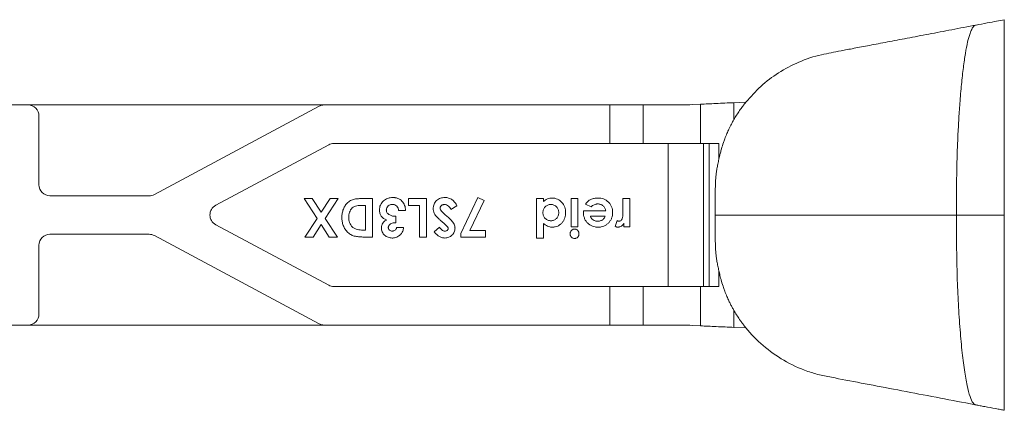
# Model space of a CAD drawing. Header units: millimetres. Extents: x -15493 to -14191, y 12134 to 12673.
# Tile 6 of 9: x -15242 to -15063, y 12573 to 12644. Entities that reach past the tile are written whole.
import ezdxf

# ---------------------------------------------------------------- set-up
doc = ezdxf.new("R2010")
doc.units = ezdxf.units.MM
doc.layers.get('0').update_dxf_attribs({"lineweight": 9})

msp = doc.modelspace()

# ---------------------------------------------------------------- linework, layer by layer
for p, q in [((-15243.83, 12628.18), (-15240.83, 12628.18)), ((-15187, 12628.18), (-15240.83, 12628.18)), ((-15217.85, 12611.92), (-15187.95, 12627.94)), ((-15187, 12628.18), (-15135.1, 12628.18)), ((-15135.1, 12621.18), (-15135.1, 12628.18)), ((-15135.1, 12628.18), (-15129.05, 12628.18)), ((-15129.05, 12628.18), (-15129.05, 12621.18)), ((-15121.93, 12628.18), (-15129.05, 12628.18)), ((-15120.15, 12628.26), (-15118.63, 12628.32)), ((-15118.63, 12621.18), (-15118.63, 12628.32)), ((-15110.4, 12628.69), (-15112.58, 12628.59)), ((-15112.58, 12628.59), (-15112.58, 12625.52)), ((-15238.83, 12613.68), (-15238.83, 12626.18)), ((-15186.19, 12620.94), (-15206.72, 12609.94)), ((-15135.1, 12621.18), (-15185.25, 12621.18)), ((-15129.05, 12621.18), (-15135.1, 12621.18)), ((-15129.05, 12621.18), (-15118.63, 12621.18)), ((-15124.5, 12595.18), (-15124.5, 12621.18)), ((-15115.3, 12621.18), (-15118.63, 12621.18)), ((-15118.07, 12621.18), (-15118.07, 12595.18)), ((-15117.05, 12595.18), (-15117.05, 12621.18)), ((-15115.3, 12618.31), (-15115.3, 12621.18)), ((-15236.83, 12611.68), (-15218.8, 12611.68)), ((-15190.66, 12611.18), (-15189.18, 12611.18)), ((-15188.31, 12607.56), (-15190.66, 12611.18)), ((-15189.18, 12611.18), (-15187.57, 12608.7)), ((-15187.57, 12608.7), (-15185.95, 12611.18)), ((-15184.47, 12611.18), (-15186.83, 12607.56)), ((-15185.95, 12611.18), (-15184.47, 12611.18)), ((-15179.84, 12611.18), (-15178.23, 12611.18)), ((-15178.23, 12611.18), (-15178.23, 12604.18)), ((-15171.68, 12609.92), (-15171.68, 12611.18)), ((-15171.68, 12611.18), (-15168.45, 12611.18)), ((-15168.45, 12611.18), (-15168.45, 12604.18)), ((-15162.17, 12604.83), (-15159.08, 12611.36)), ((-15159.08, 12611.36), (-15157.97, 12610.8)), ((-15148.44, 12611.18), (-15147.18, 12611.18)), ((-15148.44, 12604), (-15148.44, 12611.18)), ((-15147.18, 12611.18), (-15147.18, 12610.62)), ((-15142.15, 12611.18), (-15140.9, 12611.18)), ((-15142.15, 12606.06), (-15142.15, 12611.18)), ((-15140.9, 12611.18), (-15140.9, 12606.06)), ((-15132.73, 12611.18), (-15131.48, 12611.18)), ((-15132.73, 12609.11), (-15132.73, 12611.18)), ((-15131.48, 12611.18), (-15131.48, 12606.06)), ((-15179.49, 12609.92), (-15180.14, 12609.92)), ((-15179.49, 12605.43), (-15179.49, 12609.92)), ((-15169.71, 12609.92), (-15171.68, 12609.92)), ((-15169.71, 12604.18), (-15169.71, 12609.92)), ((-15162.89, 12609.87), (-15163.99, 12609.2)), ((-15157.97, 12610.8), (-15160.55, 12605.35)), ((-15138.5, 12609.66), (-15139.55, 12610.16)), ((-15190.52, 12604.18), (-15188.31, 12607.56)), ((-15186.83, 12607.56), (-15184.62, 12604.18)), ((-15174.01, 12607.95), (-15174.01, 12606.78)), ((-15172.22, 12609.02), (-15173.48, 12609.02)), ((-15139.91, 12608.7), (-15139.91, 12608.93)), ((-15139.91, 12608.93), (-15135.87, 12608.93)), ((-15135.96, 12607.95), (-15138.65, 12607.95)), ((-15132.73, 12608.86), (-15132.73, 12609.11)), ((-15063.45, 12608.18), (-15072.15, 12608.18)), ((-15206.72, 12606.42), (-15186.19, 12595.42)), ((-15187.57, 12606.43), (-15189.03, 12604.18)), ((-15186.11, 12604.18), (-15187.57, 12606.43)), ((-15173.83, 12605.88), (-15172.58, 12605.88)), ((-15167.01, 12605.11), (-15166.07, 12605.97)), ((-15147.18, 12606.66), (-15147.18, 12604)), ((-15140.9, 12606.06), (-15142.15, 12606.06)), ((-15134.17, 12606.1), (-15133.78, 12607.16)), ((-15132.55, 12606.06), (-15132.55, 12606.69)), ((-15131.48, 12606.06), (-15132.55, 12606.06)), ((-15218.8, 12604.68), (-15236.83, 12604.68)), ((-15217.85, 12604.44), (-15187.95, 12588.42)), ((-15189.03, 12604.18), (-15190.52, 12604.18)), ((-15184.62, 12604.18), (-15186.11, 12604.18)), ((-15179.97, 12605.43), (-15179.49, 12605.43)), ((-15178.23, 12604.18), (-15179.81, 12604.18)), ((-15168.45, 12604.18), (-15169.71, 12604.18)), ((-15162.17, 12604.18), (-15162.17, 12604.83)), ((-15157.68, 12604.18), (-15162.17, 12604.18)), ((-15160.55, 12605.35), (-15157.68, 12605.35)), ((-15157.68, 12605.35), (-15157.68, 12604.18)), ((-15147.18, 12604), (-15148.44, 12604)), ((-15238.83, 12602.68), (-15238.83, 12590.18)), ((-15115.3, 12595.18), (-15115.3, 12598.05)), ((-15185.25, 12595.18), (-15135.1, 12595.18)), ((-15135.1, 12588.18), (-15135.1, 12595.18)), ((-15135.1, 12595.18), (-15129.05, 12595.18)), ((-15129.05, 12595.18), (-15129.05, 12588.18)), ((-15118.63, 12595.18), (-15129.05, 12595.18)), ((-15118.63, 12588.03), (-15118.63, 12595.18)), ((-15118.63, 12595.18), (-15115.3, 12595.18)), ((-15112.58, 12590.85), (-15112.58, 12587.76)), ((-15240.83, 12588.18), (-15243.83, 12588.18)), ((-15240.83, 12588.18), (-15187, 12588.18)), ((-15135.1, 12588.18), (-15187, 12588.18)), ((-15129.05, 12588.18), (-15135.1, 12588.18)), ((-15129.05, 12588.18), (-15121.93, 12588.18)), ((-15118.63, 12588.03), (-15120.13, 12588.1)), ((-15112.58, 12587.76), (-15110.39, 12587.66)), ((-15070.45, 12574.02), (-15068.42, 12573.63))]:
    msp.add_line(p, q)
at = {"flags": 128}
msp.add_lwpolyline([(-15063.45, 12643.68), (-15063.45, 12643.68)], dxfattribs=at)
for centre, start, end in [((-15240.83, 12626.18), 0, 90), ((-15187, 12626.18), 90, 118.1882), ((-15185.25, 12619.18), 90, 118.1882), ((-15236.83, 12613.68), 180, 270), ((-15218.8, 12613.68), 270, 298.1882), ((-15205.77, 12608.18), 118.1882, 241.8118), ((-15236.83, 12602.68), 90, 180), ((-15218.8, 12602.68), 61.8118, 90), ((-15185.25, 12597.18), 241.8118, 270), ((-15240.83, 12590.18), 270, 0), ((-15187, 12590.18), 241.8118, 270)]:
    msp.add_arc(centre, 2, start, end)
for points, knots in [([(-15063.45, 12643.68), (-15063.9, 12643.6), (-15064.82, 12643.42), (-15066.57, 12643.09), (-15067.9, 12642.83), (-15068.57, 12642.71)], [0, 0, 0, 0, 0.31799, 0.654535, 1, 1, 1, 1]), ([(-15063.45, 12608.18), (-15063.45, 12608.71), (-15063.45, 12609.3), (-15063.45, 12610.3), (-15063.45, 12610.66), (-15063.45, 12611.4), (-15063.45, 12611.79), (-15063.45, 12612.59), (-15063.45, 12612.99), (-15063.45, 12613.78), (-15063.45, 12614.17), (-15063.45, 12614.9), (-15063.45, 12615.25), (-15063.45, 12615.75), (-15063.45, 12615.91), (-15063.45, 12616.24), (-15063.45, 12617.72), (-15063.45, 12619.2), (-15063.45, 12621.82), (-15063.45, 12623.12), (-15063.45, 12626.95), (-15063.45, 12629.39), (-15063.45, 12633.81), (-15063.45, 12635.78), (-15063.45, 12638.26), (-15063.45, 12639.01), (-15063.45, 12640.34), (-15063.45, 12640.92), (-15063.45, 12642.42), (-15063.45, 12643.07), (-15063.45, 12643.57), (-15063.45, 12643.66), (-15063.45, 12643.68), (-15063.45, 12643.68), (-15063.45, 12643.68), (-15063.45, 12643.68), (-15063.45, 12643.68), (-15063.45, 12643.68), (-15063.45, 12643.68), (-15063.45, 12643.68), (-15063.45, 12643.68)], [0, 0, 0, 0, 0.03125, 0.03125, 0.046875, 0.046875, 0.0625, 0.0625, 0.078125, 0.078125, 0.09375, 0.09375, 0.109375, 0.109375, 0.117187, 0.117187, 0.125, 0.1875, 0.1875, 0.25, 0.25, 0.375, 0.375, 0.5, 0.5, 0.5625, 0.5625, 0.625, 0.625, 0.75, 0.75, 0.8125, 0.8125, 0.828125, 0.828125, 0.84375, 0.875, 0.9375, 0.9375, 1, 1, 1, 1]), ([(-15068.57, 12642.71), (-15070.05, 12642.42), (-15073.01, 12641.86), (-15077.2, 12641.06), (-15081.14, 12640.31), (-15084.74, 12639.62), (-15087.99, 12639), (-15090.82, 12638.46), (-15093.19, 12638.01), (-15094.32, 12637.79), (-15094.88, 12637.68)], [0, 0, 0, 0, 0.126707, 0.252088, 0.376718, 0.501093, 0.625691, 0.751019, 0.877668, 1, 1, 1, 1]), ([(-15072.15, 12608.18), (-15072.15, 12609.3), (-15072.14, 12611.69), (-15072.11, 12615.21), (-15072.04, 12618.75), (-15071.91, 12622.11), (-15071.74, 12625.38), (-15071.52, 12628.7), (-15071.24, 12631.96), (-15070.9, 12635.02), (-15070.53, 12637.61), (-15070.12, 12639.69), (-15069.7, 12641.2), (-15069.28, 12642.17), (-15068.91, 12642.64), (-15068.66, 12642.68), (-15068.56, 12642.69)], [0, 0, 0, 0, 0.069039, 0.147348, 0.217051, 0.287186, 0.357417, 0.42738, 0.510474, 0.592128, 0.671859, 0.749288, 0.824166, 0.891641, 0.956766, 1, 1, 1, 1]), ([(-15094.88, 12637.67), (-15095.47, 12637.56), (-15097.5, 12637.2), (-15100.79, 12636.09), (-15104.49, 12634.12), (-15107.76, 12631.67), (-15109.52, 12629.68), (-15110.4, 12628.69)], [0, 0, 0, 0, 0.099029, 0.336719, 0.5642, 0.7845, 1, 1, 1, 1]), ([(-15112.58, 12625.52), (-15112.5, 12625.66), (-15112.34, 12625.94), (-15112.08, 12626.34), (-15111.82, 12626.75), (-15111.55, 12627.15), (-15111.27, 12627.54), (-15110.99, 12627.93), (-15110.7, 12628.31), (-15110.5, 12628.57), (-15110.4, 12628.69)], [0, 0, 0, 0, 0.125083, 0.250051, 0.374948, 0.499821, 0.624716, 0.74968, 0.87476, 1, 1, 1, 1]), ([(-15112.58, 12625.52), (-15112.65, 12625.39), (-15112.81, 12625.12), (-15113.03, 12624.7), (-15113.26, 12624.26), (-15113.53, 12623.69), (-15113.87, 12622.95), (-15114.19, 12622.13), (-15114.53, 12621.2), (-15114.79, 12620.35), (-15115.02, 12619.51), (-15115.18, 12618.88), (-15115.26, 12618.49), (-15115.3, 12618.31)], [0, 0, 0, 0, 0.058461, 0.119743, 0.183866, 0.250848, 0.363971, 0.499966, 0.590999, 0.749305, 0.84596, 0.929544, 1, 1, 1, 1]), ([(-15115.3, 12618.31), (-15115.33, 12618.17), (-15115.4, 12617.88), (-15115.5, 12617.45), (-15115.58, 12617.02), (-15115.65, 12616.6), (-15115.72, 12616.19), (-15115.81, 12615.5), (-15115.91, 12614.52), (-15115.95, 12613.54), (-15115.95, 12612.67), (-15115.95, 12611.74), (-15115.95, 12610.18), (-15115.95, 12608.94), (-15115.95, 12608.18)], [0, 0, 0, 0, 0.044588, 0.088244, 0.130979, 0.172804, 0.21373, 0.253768, 0.379403, 0.503014, 0.54207, 0.636261, 0.776386, 1, 1, 1, 1]), ([(-15183.8, 12607.78), (-15183.79, 12607.9), (-15183.79, 12608.03), (-15183.77, 12608.28), (-15183.76, 12608.4), (-15183.69, 12608.77), (-15183.62, 12609.02), (-15183.44, 12609.48), (-15183.33, 12609.71), (-15183.04, 12610.12), (-15182.88, 12610.31), (-15182.5, 12610.64), (-15182.29, 12610.78), (-15181.95, 12610.94), (-15181.83, 12610.99), (-15181.59, 12611.06), (-15181.46, 12611.08), (-15181.09, 12611.13), (-15180.84, 12611.15), (-15180.34, 12611.17), (-15180.09, 12611.18), (-15179.84, 12611.18)], [0, 0, 0, 0, 0.0625, 0.0625, 0.125, 0.125, 0.25, 0.25, 0.375, 0.375, 0.5, 0.5, 0.625, 0.625, 0.6875, 0.6875, 0.75, 0.75, 0.875, 0.875, 1, 1, 1, 1]), ([(-15176.98, 12609.09), (-15176.97, 12609.25), (-15176.96, 12609.4), (-15176.9, 12609.7), (-15176.86, 12609.85), (-15176.73, 12610.14), (-15176.65, 12610.27), (-15176.47, 12610.52), (-15176.36, 12610.63), (-15176.02, 12610.95), (-15175.75, 12611.11), (-15175.31, 12611.26), (-15175.16, 12611.3), (-15174.86, 12611.35), (-15174.7, 12611.35), (-15174.55, 12611.36)], [0, 0, 0, 0, 0.125, 0.125, 0.25, 0.25, 0.375, 0.375, 0.5, 0.5, 0.75, 0.75, 0.875, 0.875, 1, 1, 1, 1]), ([(-15174.55, 12611.36), (-15174.47, 12611.36), (-15174.39, 12611.35), (-15174.24, 12611.34), (-15174.17, 12611.33), (-15173.94, 12611.3), (-15173.79, 12611.26), (-15173.5, 12611.15), (-15173.36, 12611.08), (-15173.11, 12610.91), (-15172.99, 12610.81), (-15172.67, 12610.48), (-15172.5, 12610.21), (-15172.34, 12609.78), (-15172.3, 12609.63), (-15172.24, 12609.33), (-15172.23, 12609.18), (-15172.22, 12609.02)], [0, 0, 0, 0, 0.0625, 0.0625, 0.125, 0.125, 0.25, 0.25, 0.375, 0.375, 0.5, 0.5, 0.75, 0.75, 0.875, 0.875, 1, 1, 1, 1]), ([(-15167.19, 12609.37), (-15167.19, 12609.43), (-15167.19, 12609.5), (-15167.18, 12609.64), (-15167.17, 12609.7), (-15167.13, 12609.9), (-15167.1, 12610.03), (-15166.99, 12610.28), (-15166.93, 12610.4), (-15166.77, 12610.63), (-15166.68, 12610.73), (-15166.38, 12611), (-15166.15, 12611.15), (-15165.76, 12611.28), (-15165.63, 12611.31), (-15165.36, 12611.35), (-15165.23, 12611.36), (-15165.09, 12611.36)], [0, 0, 0, 0, 0.0625, 0.0625, 0.125, 0.125, 0.25, 0.25, 0.375, 0.375, 0.5, 0.5, 0.75, 0.75, 0.875, 0.875, 1, 1, 1, 1]), ([(-15165.09, 12611.36), (-15164.97, 12611.36), (-15164.86, 12611.35), (-15164.62, 12611.32), (-15164.51, 12611.3), (-15164.17, 12611.2), (-15163.95, 12611.1), (-15163.66, 12610.89), (-15163.57, 12610.82), (-15163.41, 12610.65), (-15163.33, 12610.56), (-15163.19, 12610.37), (-15163.12, 12610.28), (-15163, 12610.08), (-15162.94, 12609.97), (-15162.89, 12609.87)], [0, 0, 0, 0, 0.125, 0.125, 0.25, 0.25, 0.5, 0.5, 0.625, 0.625, 0.75, 0.75, 0.875, 0.875, 1, 1, 1, 1]), ([(-15147.18, 12610.62), (-15147.07, 12610.72), (-15146.96, 12610.81), (-15146.72, 12610.98), (-15146.59, 12611.05), (-15146.32, 12611.16), (-15146.18, 12611.2), (-15145.96, 12611.24), (-15145.89, 12611.25), (-15145.74, 12611.26), (-15145.67, 12611.27), (-15145.6, 12611.27)], [0, 0, 0, 0, 0.25, 0.25, 0.5, 0.5, 0.75, 0.75, 0.875, 0.875, 1, 1, 1, 1]), ([(-15145.6, 12611.27), (-15145.51, 12611.27), (-15145.43, 12611.26), (-15145.26, 12611.25), (-15145.18, 12611.23), (-15144.93, 12611.18), (-15144.78, 12611.13), (-15144.32, 12610.92), (-15144.05, 12610.71), (-15143.6, 12610.22), (-15143.42, 12609.93), (-15143.25, 12609.46), (-15143.21, 12609.29), (-15143.15, 12608.96), (-15143.15, 12608.8), (-15143.14, 12608.63)], [0, 0, 0, 0, 0.0625, 0.0625, 0.125, 0.125, 0.25, 0.25, 0.5, 0.5, 0.75, 0.75, 0.875, 0.875, 1, 1, 1, 1]), ([(-15139.55, 12610.16), (-15139.49, 12610.25), (-15139.42, 12610.34), (-15139.28, 12610.5), (-15139.2, 12610.58), (-15138.95, 12610.8), (-15138.77, 12610.92), (-15138.37, 12611.11), (-15138.16, 12611.17), (-15137.83, 12611.23), (-15137.72, 12611.25), (-15137.5, 12611.26), (-15137.39, 12611.27), (-15137.28, 12611.27)], [0, 0, 0, 0, 0.125, 0.125, 0.25, 0.25, 0.5, 0.5, 0.75, 0.75, 0.875, 0.875, 1, 1, 1, 1]), ([(-15137.28, 12611.27), (-15137.2, 12611.27), (-15137.11, 12611.26), (-15136.94, 12611.25), (-15136.85, 12611.24), (-15136.59, 12611.2), (-15136.42, 12611.16), (-15135.93, 12610.98), (-15135.63, 12610.79), (-15135.25, 12610.42), (-15135.14, 12610.28), (-15134.95, 12609.99), (-15134.86, 12609.84), (-15134.74, 12609.51), (-15134.69, 12609.34), (-15134.64, 12609.08), (-15134.63, 12609), (-15134.62, 12608.82), (-15134.62, 12608.74), (-15134.62, 12608.65)], [0, 0, 0, 0, 0.0625, 0.0625, 0.125, 0.125, 0.25, 0.25, 0.5, 0.5, 0.625, 0.625, 0.75, 0.75, 0.875, 0.875, 0.9375, 0.9375, 1, 1, 1, 1]), ([(-15180.14, 12609.92), (-15180.3, 12609.92), (-15180.46, 12609.92), (-15180.77, 12609.9), (-15180.92, 12609.88), (-15181.23, 12609.83), (-15181.38, 12609.79), (-15181.66, 12609.66), (-15181.79, 12609.57), (-15182.02, 12609.35), (-15182.12, 12609.23), (-15182.28, 12608.96), (-15182.35, 12608.82), (-15182.45, 12608.53), (-15182.49, 12608.37), (-15182.53, 12608.07), (-15182.54, 12607.91), (-15182.54, 12607.75)], [0, 0, 0, 0, 0.125, 0.125, 0.25, 0.25, 0.375, 0.375, 0.5, 0.5, 0.625, 0.625, 0.75, 0.75, 0.875, 0.875, 1, 1, 1, 1]), ([(-15174.62, 12610.1), (-15174.69, 12610.1), (-15174.76, 12610.1), (-15174.89, 12610.08), (-15174.96, 12610.06), (-15175.16, 12609.99), (-15175.28, 12609.91), (-15175.49, 12609.73), (-15175.58, 12609.61), (-15175.66, 12609.42), (-15175.68, 12609.36), (-15175.71, 12609.25), (-15175.71, 12609.22), (-15175.72, 12609.15), (-15175.72, 12609.11), (-15175.72, 12609.08)], [0, 0, 0, 0, 0.125, 0.125, 0.25, 0.25, 0.5, 0.5, 0.75, 0.75, 0.875, 0.875, 0.9375, 0.9375, 1, 1, 1, 1]), ([(-15173.48, 12609.02), (-15173.49, 12609.1), (-15173.5, 12609.17), (-15173.54, 12609.31), (-15173.56, 12609.38), (-15173.65, 12609.57), (-15173.72, 12609.7), (-15173.93, 12609.9), (-15174.05, 12609.98), (-15174.26, 12610.06), (-15174.33, 12610.07), (-15174.47, 12610.1), (-15174.54, 12610.1), (-15174.62, 12610.1)], [0, 0, 0, 0, 0.125, 0.125, 0.25, 0.25, 0.5, 0.5, 0.75, 0.75, 0.875, 0.875, 1, 1, 1, 1]), ([(-15166.47, 12607.76), (-15166.57, 12607.87), (-15166.67, 12607.98), (-15166.85, 12608.22), (-15166.94, 12608.35), (-15167.07, 12608.62), (-15167.12, 12608.77), (-15167.16, 12608.99), (-15167.18, 12609.06), (-15167.19, 12609.21), (-15167.19, 12609.29), (-15167.19, 12609.37)], [0, 0, 0, 0, 0.25, 0.25, 0.5, 0.5, 0.75, 0.75, 0.875, 0.875, 1, 1, 1, 1]), ([(-15165.14, 12610.1), (-15165.19, 12610.1), (-15165.23, 12610.1), (-15165.33, 12610.09), (-15165.38, 12610.07), (-15165.51, 12610.03), (-15165.6, 12609.99), (-15165.75, 12609.87), (-15165.82, 12609.8), (-15165.89, 12609.67), (-15165.91, 12609.63), (-15165.93, 12609.53), (-15165.93, 12609.49), (-15165.94, 12609.44)], [0, 0, 0, 0, 0.125, 0.125, 0.25, 0.25, 0.5, 0.5, 0.75, 0.75, 0.875, 0.875, 1, 1, 1, 1]), ([(-15165.94, 12609.44), (-15165.93, 12609.37), (-15165.93, 12609.31), (-15165.89, 12609.18), (-15165.86, 12609.12), (-15165.77, 12608.95), (-15165.68, 12608.85), (-15165.41, 12608.57), (-15165.21, 12608.4), (-15165.01, 12608.23)], [0, 0, 0, 0, 0.125, 0.125, 0.25, 0.25, 0.5, 0.5, 1, 1, 1, 1]), ([(-15163.99, 12609.2), (-15164.05, 12609.31), (-15164.12, 12609.42), (-15164.27, 12609.63), (-15164.35, 12609.73), (-15164.54, 12609.9), (-15164.65, 12609.97), (-15164.82, 12610.05), (-15164.89, 12610.07), (-15165.01, 12610.09), (-15165.07, 12610.1), (-15165.14, 12610.1)], [0, 0, 0, 0, 0.25, 0.25, 0.5, 0.5, 0.75, 0.75, 0.875, 0.875, 1, 1, 1, 1]), ([(-15145.83, 12610.1), (-15145.92, 12610.1), (-15146.02, 12610.09), (-15146.21, 12610.06), (-15146.31, 12610.03), (-15146.49, 12609.96), (-15146.57, 12609.92), (-15146.73, 12609.81), (-15146.81, 12609.74), (-15147.01, 12609.53), (-15147.11, 12609.36), (-15147.21, 12609.09), (-15147.24, 12608.99), (-15147.26, 12608.8), (-15147.27, 12608.7), (-15147.27, 12608.61)], [0, 0, 0, 0, 0.125, 0.125, 0.25, 0.25, 0.375, 0.375, 0.5, 0.5, 0.75, 0.75, 0.875, 0.875, 1, 1, 1, 1]), ([(-15144.4, 12608.61), (-15144.4, 12608.71), (-15144.41, 12608.8), (-15144.43, 12608.99), (-15144.46, 12609.09), (-15144.53, 12609.27), (-15144.57, 12609.36), (-15144.67, 12609.52), (-15144.73, 12609.59), (-15144.93, 12609.8), (-15145.09, 12609.92), (-15145.35, 12610.03), (-15145.45, 12610.06), (-15145.63, 12610.09), (-15145.73, 12610.1), (-15145.83, 12610.1)], [0, 0, 0, 0, 0.125, 0.125, 0.25, 0.25, 0.375, 0.375, 0.5, 0.5, 0.75, 0.75, 0.875, 0.875, 1, 1, 1, 1]), ([(-15137.3, 12610.19), (-15137.36, 12610.19), (-15137.41, 12610.19), (-15137.52, 12610.18), (-15137.58, 12610.17), (-15137.75, 12610.14), (-15137.85, 12610.1), (-15138.06, 12610.01), (-15138.16, 12609.95), (-15138.34, 12609.82), (-15138.42, 12609.74), (-15138.5, 12609.66)], [0, 0, 0, 0, 0.125, 0.125, 0.25, 0.25, 0.5, 0.5, 0.75, 0.75, 1, 1, 1, 1]), ([(-15135.87, 12608.93), (-15135.89, 12609.02), (-15135.9, 12609.11), (-15135.95, 12609.27), (-15135.99, 12609.36), (-15136.1, 12609.59), (-15136.21, 12609.73), (-15136.47, 12609.97), (-15136.62, 12610.06), (-15136.87, 12610.14), (-15136.95, 12610.16), (-15137.12, 12610.19), (-15137.21, 12610.19), (-15137.3, 12610.19)], [0, 0, 0, 0, 0.125, 0.125, 0.25, 0.25, 0.5, 0.5, 0.75, 0.75, 0.875, 0.875, 1, 1, 1, 1]), ([(-15179.81, 12604.18), (-15179.94, 12604.18), (-15180.07, 12604.18), (-15180.33, 12604.19), (-15180.46, 12604.2), (-15180.84, 12604.23), (-15181.09, 12604.26), (-15181.47, 12604.34), (-15181.6, 12604.37), (-15181.84, 12604.45), (-15181.96, 12604.49), (-15182.3, 12604.66), (-15182.52, 12604.82), (-15182.89, 12605.17), (-15183.05, 12605.37), (-15183.33, 12605.8), (-15183.45, 12606.03), (-15183.63, 12606.51), (-15183.69, 12606.76), (-15183.76, 12607.14), (-15183.77, 12607.26), (-15183.79, 12607.52), (-15183.79, 12607.65), (-15183.8, 12607.78)], [0, 0, 0, 0, 0.0625, 0.0625, 0.125, 0.125, 0.25, 0.25, 0.3125, 0.3125, 0.375, 0.375, 0.5, 0.5, 0.625, 0.625, 0.75, 0.75, 0.875, 0.875, 0.9375, 0.9375, 1, 1, 1, 1]), ([(-15182.54, 12607.75), (-15182.54, 12607.59), (-15182.53, 12607.43), (-15182.48, 12607.11), (-15182.45, 12606.96), (-15182.34, 12606.65), (-15182.27, 12606.5), (-15182.14, 12606.3), (-15182.1, 12606.23), (-15181.99, 12606.11), (-15181.94, 12606.05), (-15181.88, 12606)], [0, 0, 0, 0, 0.25, 0.25, 0.5, 0.5, 0.75, 0.75, 0.875, 0.875, 1, 1, 1, 1]), ([(-15175.68, 12607.3), (-15175.77, 12607.33), (-15175.87, 12607.37), (-15176.05, 12607.45), (-15176.13, 12607.5), (-15176.38, 12607.67), (-15176.52, 12607.81), (-15176.75, 12608.13), (-15176.84, 12608.31), (-15176.92, 12608.6), (-15176.94, 12608.7), (-15176.97, 12608.89), (-15176.97, 12608.99), (-15176.98, 12609.09)], [0, 0, 0, 0, 0.125, 0.125, 0.25, 0.25, 0.5, 0.5, 0.75, 0.75, 0.875, 0.875, 1, 1, 1, 1]), ([(-15175.72, 12609.08), (-15175.72, 12609.03), (-15175.72, 12608.98), (-15175.7, 12608.89), (-15175.69, 12608.84), (-15175.65, 12608.71), (-15175.6, 12608.62), (-15175.44, 12608.39), (-15175.28, 12608.27), (-15175.03, 12608.14), (-15174.95, 12608.1), (-15174.77, 12608.04), (-15174.67, 12608.02), (-15174.49, 12607.98), (-15174.39, 12607.97), (-15174.2, 12607.95), (-15174.11, 12607.95), (-15174.01, 12607.95)], [0, 0, 0, 0, 0.0625, 0.0625, 0.125, 0.125, 0.25, 0.25, 0.5, 0.5, 0.625, 0.625, 0.75, 0.75, 0.875, 0.875, 1, 1, 1, 1]), ([(-15165.57, 12606.95), (-15165.72, 12607.08), (-15165.87, 12607.22), (-15166.18, 12607.48), (-15166.33, 12607.62), (-15166.47, 12607.76)], [0, 0, 0, 0, 0.5, 0.5, 1, 1, 1, 1]), ([(-15165.01, 12608.23), (-15164.61, 12607.89), (-15164.22, 12607.55), (-15163.78, 12607.07), (-15163.7, 12606.97), (-15163.55, 12606.76), (-15163.48, 12606.65), (-15163.37, 12606.41), (-15163.32, 12606.29), (-15163.28, 12606.1), (-15163.26, 12606.03), (-15163.25, 12605.9), (-15163.25, 12605.84), (-15163.24, 12605.77)], [0, 0, 0, 0, 0.5, 0.5, 0.625, 0.625, 0.75, 0.75, 0.875, 0.875, 0.9375, 0.9375, 1, 1, 1, 1]), ([(-15147.27, 12608.61), (-15147.27, 12608.51), (-15147.26, 12608.41), (-15147.23, 12608.22), (-15147.21, 12608.13), (-15147.11, 12607.86), (-15147, 12607.69), (-15146.73, 12607.42), (-15146.57, 12607.31), (-15146.3, 12607.2), (-15146.2, 12607.18), (-15146.01, 12607.15), (-15145.92, 12607.14), (-15145.82, 12607.14)], [0, 0, 0, 0, 0.125, 0.125, 0.25, 0.25, 0.5, 0.5, 0.75, 0.75, 0.875, 0.875, 1, 1, 1, 1]), ([(-15145.82, 12607.14), (-15145.73, 12607.14), (-15145.63, 12607.15), (-15145.44, 12607.18), (-15145.35, 12607.21), (-15145.17, 12607.28), (-15145.09, 12607.32), (-15144.93, 12607.43), (-15144.86, 12607.5), (-15144.72, 12607.63), (-15144.67, 12607.71), (-15144.57, 12607.87), (-15144.52, 12607.96), (-15144.46, 12608.14), (-15144.43, 12608.23), (-15144.41, 12608.42), (-15144.4, 12608.52), (-15144.4, 12608.61)], [0, 0, 0, 0, 0.125, 0.125, 0.25, 0.25, 0.375, 0.375, 0.5, 0.5, 0.625, 0.625, 0.75, 0.75, 0.875, 0.875, 1, 1, 1, 1]), ([(-15143.14, 12608.63), (-15143.15, 12608.46), (-15143.15, 12608.3), (-15143.2, 12607.97), (-15143.24, 12607.8), (-15143.35, 12607.48), (-15143.41, 12607.33), (-15143.58, 12607.04), (-15143.68, 12606.9), (-15143.9, 12606.65), (-15144.02, 12606.54), (-15144.29, 12606.34), (-15144.43, 12606.25), (-15144.74, 12606.11), (-15144.9, 12606.06), (-15145.14, 12606.01), (-15145.22, 12605.99), (-15145.39, 12605.98), (-15145.47, 12605.98), (-15145.56, 12605.97)], [0, 0, 0, 0, 0.125, 0.125, 0.25, 0.25, 0.375, 0.375, 0.5, 0.5, 0.625, 0.625, 0.75, 0.75, 0.875, 0.875, 0.9375, 0.9375, 1, 1, 1, 1]), ([(-15137.23, 12605.97), (-15137.32, 12605.98), (-15137.41, 12605.98), (-15137.59, 12605.99), (-15137.67, 12606), (-15137.94, 12606.04), (-15138.11, 12606.09), (-15138.62, 12606.28), (-15138.93, 12606.48), (-15139.3, 12606.86), (-15139.42, 12607), (-15139.61, 12607.31), (-15139.68, 12607.47), (-15139.8, 12607.81), (-15139.85, 12607.98), (-15139.89, 12608.25), (-15139.9, 12608.34), (-15139.91, 12608.52), (-15139.91, 12608.61), (-15139.91, 12608.7)], [0, 0, 0, 0, 0.0625, 0.0625, 0.125, 0.125, 0.25, 0.25, 0.5, 0.5, 0.625, 0.625, 0.75, 0.75, 0.875, 0.875, 0.9375, 0.9375, 1, 1, 1, 1]), ([(-15138.65, 12607.95), (-15138.63, 12607.88), (-15138.61, 12607.81), (-15138.54, 12607.69), (-15138.5, 12607.63), (-15138.37, 12607.46), (-15138.26, 12607.36), (-15138.02, 12607.2), (-15137.89, 12607.14), (-15137.68, 12607.09), (-15137.61, 12607.07), (-15137.47, 12607.06), (-15137.4, 12607.05), (-15137.33, 12607.05)], [0, 0, 0, 0, 0.125, 0.125, 0.25, 0.25, 0.5, 0.5, 0.75, 0.75, 0.875, 0.875, 1, 1, 1, 1]), ([(-15134.62, 12608.65), (-15134.62, 12608.56), (-15134.62, 12608.47), (-15134.63, 12608.3), (-15134.64, 12608.21), (-15134.69, 12607.96), (-15134.73, 12607.79), (-15134.85, 12607.46), (-15134.93, 12607.3), (-15135.12, 12607.01), (-15135.23, 12606.87), (-15135.47, 12606.62), (-15135.6, 12606.51), (-15135.89, 12606.31), (-15136.04, 12606.23), (-15136.37, 12606.1), (-15136.54, 12606.05), (-15136.79, 12606), (-15136.88, 12605.99), (-15137.05, 12605.98), (-15137.14, 12605.97), (-15137.23, 12605.97)], [0, 0, 0, 0, 0.0625, 0.0625, 0.125, 0.125, 0.25, 0.25, 0.375, 0.375, 0.5, 0.5, 0.625, 0.625, 0.75, 0.75, 0.875, 0.875, 0.9375, 0.9375, 1, 1, 1, 1]), ([(-15136.42, 12607.33), (-15136.37, 12607.37), (-15136.32, 12607.41), (-15136.23, 12607.51), (-15136.19, 12607.56), (-15136.12, 12607.66), (-15136.08, 12607.72), (-15136.02, 12607.83), (-15135.99, 12607.89), (-15135.96, 12607.95)], [0, 0, 0, 0, 0.25, 0.25, 0.5, 0.5, 0.75, 0.75, 1, 1, 1, 1]), ([(-15133.42, 12607.05), (-15133.37, 12607.05), (-15133.33, 12607.06), (-15133.24, 12607.08), (-15133.2, 12607.1), (-15133.1, 12607.18), (-15133.04, 12607.24), (-15132.96, 12607.35), (-15132.94, 12607.39), (-15132.9, 12607.47), (-15132.88, 12607.51), (-15132.84, 12607.64), (-15132.82, 12607.72), (-15132.79, 12607.89), (-15132.77, 12607.98), (-15132.75, 12608.16), (-15132.75, 12608.24), (-15132.73, 12608.51), (-15132.73, 12608.68), (-15132.73, 12608.86)], [0, 0, 0, 0, 0.0625, 0.0625, 0.125, 0.125, 0.25, 0.25, 0.3125, 0.3125, 0.375, 0.375, 0.5, 0.5, 0.625, 0.625, 0.75, 0.75, 1, 1, 1, 1]), ([(-15072.15, 12608.18), (-15077.11, 12608.18), (-15082.68, 12608.18), (-15088.57, 12608.18), (-15089.5, 12608.18), (-15090.12, 12608.18), (-15090.43, 12608.18), (-15091.96, 12608.18), (-15095.54, 12608.18), (-15107.45, 12608.18), (-15114.17, 12608.18), (-15115.95, 12608.18)], [0, 0, 0, 0, 0.25, 0.28125, 0.296875, 0.296875, 0.3125, 0.3125, 0.375, 0.5, 1, 1, 1, 1]), ([(-15115.3, 12598.05), (-15115.33, 12598.19), (-15115.4, 12598.47), (-15115.49, 12598.9), (-15115.57, 12599.32), (-15115.65, 12599.74), (-15115.72, 12600.16), (-15115.81, 12600.86), (-15115.91, 12601.84), (-15115.95, 12602.81), (-15115.95, 12603.68), (-15115.95, 12604.65), (-15115.95, 12606.22), (-15115.95, 12607.46), (-15115.95, 12608.18)], [0, 0, 0, 0, 0.043089, 0.085835, 0.128258, 0.170376, 0.212206, 0.253768, 0.37874, 0.503015, 0.539017, 0.633848, 0.787509, 1, 1, 1, 1]), ([(-15072.15, 12608.18), (-15072.15, 12607.82), (-15072.15, 12607.45), (-15072.15, 12606.65), (-15072.14, 12606.22), (-15072.14, 12605.31), (-15072.14, 12604.83), (-15072.13, 12603.83), (-15072.13, 12603.33), (-15072.12, 12602.35), (-15072.11, 12601.89), (-15072.1, 12601.22), (-15072.1, 12601.01), (-15072.09, 12600.59), (-15072.08, 12599.53), (-15072.05, 12598.47), (-15071.98, 12595.94), (-15071.91, 12594.26), (-15071.74, 12590.99), (-15071.64, 12589.4), (-15071.41, 12586.38), (-15071.29, 12584.95), (-15071.01, 12582.32), (-15070.86, 12581.11), (-15070.55, 12578.96), (-15070.38, 12578.01), (-15070.04, 12576.4), (-15069.86, 12575.73), (-15069.5, 12574.68), (-15069.32, 12574.29), (-15069.04, 12573.91), (-15068.9, 12573.77), (-15068.76, 12573.7), (-15068.67, 12573.68), (-15068.62, 12573.67), (-15068.37, 12573.62), (-15068.13, 12573.58), (-15067.6, 12573.47), (-15067.3, 12573.42), (-15066.37, 12573.24), (-15065.68, 12573.11), (-15064.74, 12572.93), (-15064.44, 12572.87), (-15063.89, 12572.77), (-15063.65, 12572.72), (-15063.45, 12572.68)], [0, 0, 0, 0, 0.015625, 0.015625, 0.03125, 0.03125, 0.046875, 0.046875, 0.0625, 0.0625, 0.078125, 0.078125, 0.085938, 0.085938, 0.09375, 0.125, 0.125, 0.1875, 0.1875, 0.25, 0.25, 0.3125, 0.3125, 0.375, 0.375, 0.4375, 0.4375, 0.5, 0.5, 0.5625, 0.5625, 0.59375, 0.609375, 0.609375, 0.625, 0.625, 0.6875, 0.6875, 0.75, 0.75, 0.875, 0.875, 0.9375, 0.9375, 1, 1, 1, 1]), ([(-15063.45, 12608.18), (-15063.45, 12607.83), (-15063.45, 12607.45), (-15063.45, 12606.63), (-15063.45, 12606.18), (-15063.45, 12605.22), (-15063.45, 12604.71), (-15063.45, 12603.65), (-15063.45, 12603.11), (-15063.45, 12602.07), (-15063.45, 12601.58), (-15063.45, 12600.89), (-15063.45, 12600.67), (-15063.45, 12600.23), (-15063.45, 12599.14), (-15063.45, 12598.04), (-15063.45, 12595.41), (-15063.45, 12593.67), (-15063.45, 12590.27), (-15063.45, 12588.61), (-15063.45, 12585.48), (-15063.45, 12584), (-15063.45, 12581.28), (-15063.45, 12580.04), (-15063.45, 12577.83), (-15063.45, 12576.87), (-15063.45, 12575.24), (-15063.45, 12574.58), (-15063.45, 12573.55), (-15063.45, 12573.18), (-15063.45, 12572.85), (-15063.45, 12572.73), (-15063.45, 12572.69), (-15063.45, 12572.68), (-15063.45, 12572.68), (-15063.45, 12572.68), (-15063.45, 12572.68), (-15063.45, 12572.68), (-15063.45, 12572.68), (-15063.45, 12572.68), (-15063.45, 12572.68), (-15063.45, 12572.68), (-15063.45, 12572.68), (-15063.45, 12572.68), (-15063.45, 12572.68), (-15063.45, 12572.68)], [0, 0, 0, 0, 0.015625, 0.015625, 0.03125, 0.03125, 0.046875, 0.046875, 0.0625, 0.0625, 0.078125, 0.078125, 0.085937, 0.085937, 0.09375, 0.125, 0.125, 0.1875, 0.1875, 0.25, 0.25, 0.3125, 0.3125, 0.375, 0.375, 0.4375, 0.4375, 0.5, 0.5, 0.5625, 0.5625, 0.59375, 0.609375, 0.609375, 0.625, 0.625, 0.6875, 0.6875, 0.75, 0.75, 0.875, 0.875, 0.9375, 0.9375, 1, 1, 1, 1]), ([(-15181.88, 12606), (-15181.81, 12605.94), (-15181.75, 12605.88), (-15181.61, 12605.79), (-15181.53, 12605.75), (-15181.31, 12605.64), (-15181.14, 12605.58), (-15180.81, 12605.5), (-15180.65, 12605.48), (-15180.31, 12605.44), (-15180.14, 12605.44), (-15179.97, 12605.43)], [0, 0, 0, 0, 0.125, 0.125, 0.25, 0.25, 0.5, 0.5, 0.75, 0.75, 1, 1, 1, 1]), ([(-15176.62, 12605.83), (-15176.61, 12605.91), (-15176.61, 12605.99), (-15176.59, 12606.14), (-15176.57, 12606.21), (-15176.51, 12606.43), (-15176.45, 12606.57), (-15176.28, 12606.83), (-15176.18, 12606.95), (-15176, 12607.1), (-15175.94, 12607.14), (-15175.81, 12607.23), (-15175.75, 12607.26), (-15175.68, 12607.3)], [0, 0, 0, 0, 0.125, 0.125, 0.25, 0.25, 0.5, 0.5, 0.75, 0.75, 0.875, 0.875, 1, 1, 1, 1]), ([(-15174.66, 12604), (-15174.79, 12604), (-15174.91, 12604.01), (-15175.16, 12604.05), (-15175.28, 12604.08), (-15175.51, 12604.17), (-15175.62, 12604.22), (-15175.83, 12604.35), (-15175.93, 12604.43), (-15176.21, 12604.68), (-15176.36, 12604.88), (-15176.52, 12605.22), (-15176.55, 12605.34), (-15176.59, 12605.52), (-15176.6, 12605.59), (-15176.61, 12605.71), (-15176.61, 12605.77), (-15176.62, 12605.83)], [0, 0, 0, 0, 0.125, 0.125, 0.25, 0.25, 0.375, 0.375, 0.5, 0.5, 0.75, 0.75, 0.875, 0.875, 0.9375, 0.9375, 1, 1, 1, 1]), ([(-15174.01, 12606.78), (-15174.16, 12606.77), (-15174.31, 12606.76), (-15174.6, 12606.7), (-15174.74, 12606.67), (-15174.94, 12606.57), (-15175, 12606.53), (-15175.12, 12606.44), (-15175.17, 12606.38), (-15175.26, 12606.27), (-15175.3, 12606.2), (-15175.33, 12606.1), (-15175.34, 12606.06), (-15175.36, 12605.99), (-15175.36, 12605.95), (-15175.36, 12605.91)], [0, 0, 0, 0, 0.25, 0.25, 0.5, 0.5, 0.625, 0.625, 0.75, 0.75, 0.875, 0.875, 0.9375, 0.9375, 1, 1, 1, 1]), ([(-15175.36, 12605.91), (-15175.36, 12605.87), (-15175.36, 12605.82), (-15175.34, 12605.74), (-15175.33, 12605.69), (-15175.27, 12605.57), (-15175.22, 12605.49), (-15175.09, 12605.37), (-15175.01, 12605.32), (-15174.83, 12605.27), (-15174.74, 12605.26), (-15174.65, 12605.26)], [0, 0, 0, 0, 0.125, 0.125, 0.25, 0.25, 0.5, 0.5, 0.75, 0.75, 1, 1, 1, 1]), ([(-15174.65, 12605.26), (-15174.61, 12605.26), (-15174.56, 12605.26), (-15174.47, 12605.27), (-15174.43, 12605.29), (-15174.29, 12605.33), (-15174.21, 12605.38), (-15174.07, 12605.49), (-15174, 12605.56), (-15173.93, 12605.67), (-15173.9, 12605.71), (-15173.86, 12605.8), (-15173.85, 12605.84), (-15173.83, 12605.88)], [0, 0, 0, 0, 0.125, 0.125, 0.25, 0.25, 0.5, 0.5, 0.75, 0.75, 0.875, 0.875, 1, 1, 1, 1]), ([(-15172.58, 12605.88), (-15172.59, 12605.77), (-15172.61, 12605.66), (-15172.67, 12605.44), (-15172.7, 12605.33), (-15172.79, 12605.12), (-15172.84, 12605.02), (-15172.94, 12604.87), (-15172.97, 12604.82), (-15173.04, 12604.73), (-15173.08, 12604.69), (-15173.11, 12604.65)], [0, 0, 0, 0, 0.25, 0.25, 0.5, 0.5, 0.75, 0.75, 0.875, 0.875, 1, 1, 1, 1]), ([(-15166.07, 12605.97), (-15166.01, 12605.89), (-15165.95, 12605.8), (-15165.81, 12605.64), (-15165.73, 12605.56), (-15165.57, 12605.42), (-15165.48, 12605.36), (-15165.33, 12605.3), (-15165.28, 12605.28), (-15165.17, 12605.26), (-15165.12, 12605.26), (-15165.07, 12605.26)], [0, 0, 0, 0, 0.25, 0.25, 0.5, 0.5, 0.75, 0.75, 0.875, 0.875, 1, 1, 1, 1]), ([(-15164.62, 12606.05), (-15164.65, 12606.09), (-15164.69, 12606.13), (-15164.76, 12606.21), (-15164.8, 12606.25), (-15164.92, 12606.37), (-15165, 12606.44), (-15165.24, 12606.66), (-15165.4, 12606.81), (-15165.57, 12606.95)], [0, 0, 0, 0, 0.125, 0.125, 0.25, 0.25, 0.5, 0.5, 1, 1, 1, 1]), ([(-15163.24, 12605.77), (-15163.25, 12605.71), (-15163.25, 12605.66), (-15163.26, 12605.54), (-15163.27, 12605.48), (-15163.3, 12605.3), (-15163.34, 12605.19), (-15163.48, 12604.86), (-15163.62, 12604.67), (-15163.96, 12604.34), (-15164.16, 12604.21), (-15164.5, 12604.08), (-15164.61, 12604.05), (-15164.84, 12604.01), (-15164.96, 12604), (-15165.08, 12604)], [0, 0, 0, 0, 0.0625, 0.0625, 0.125, 0.125, 0.25, 0.25, 0.5, 0.5, 0.75, 0.75, 0.875, 0.875, 1, 1, 1, 1]), ([(-15165.07, 12605.26), (-15165, 12605.26), (-15164.93, 12605.26), (-15164.8, 12605.3), (-15164.74, 12605.33), (-15164.63, 12605.41), (-15164.59, 12605.46), (-15164.54, 12605.55), (-15164.52, 12605.58), (-15164.51, 12605.65), (-15164.5, 12605.68), (-15164.5, 12605.71)], [0, 0, 0, 0, 0.25, 0.25, 0.5, 0.5, 0.75, 0.75, 0.875, 0.875, 1, 1, 1, 1]), ([(-15164.5, 12605.71), (-15164.5, 12605.74), (-15164.5, 12605.77), (-15164.51, 12605.83), (-15164.52, 12605.86), (-15164.55, 12605.95), (-15164.58, 12606), (-15164.62, 12606.05)], [0, 0, 0, 0, 0.25, 0.25, 0.5, 0.5, 1, 1, 1, 1]), ([(-15145.56, 12605.97), (-15145.63, 12605.98), (-15145.71, 12605.98), (-15145.86, 12605.99), (-15145.93, 12606), (-15146.16, 12606.05), (-15146.3, 12606.09), (-15146.58, 12606.21), (-15146.71, 12606.28), (-15146.9, 12606.41), (-15146.96, 12606.46), (-15147.07, 12606.56), (-15147.13, 12606.61), (-15147.18, 12606.66)], [0, 0, 0, 0, 0.125, 0.125, 0.25, 0.25, 0.5, 0.5, 0.75, 0.75, 0.875, 0.875, 1, 1, 1, 1]), ([(-15137.33, 12607.05), (-15137.25, 12607.05), (-15137.17, 12607.06), (-15137.01, 12607.08), (-15136.93, 12607.09), (-15136.77, 12607.14), (-15136.7, 12607.17), (-15136.55, 12607.24), (-15136.49, 12607.29), (-15136.42, 12607.33)], [0, 0, 0, 0, 0.25, 0.25, 0.5, 0.5, 0.75, 0.75, 1, 1, 1, 1]), ([(-15133.66, 12605.97), (-15133.7, 12605.98), (-15133.74, 12605.98), (-15133.83, 12605.99), (-15133.88, 12606), (-15134, 12606.03), (-15134.09, 12606.06), (-15134.17, 12606.1)], [0, 0, 0, 0, 0.25, 0.25, 0.5, 0.5, 1, 1, 1, 1]), ([(-15133.78, 12607.16), (-15133.72, 12607.14), (-15133.66, 12607.11), (-15133.57, 12607.08), (-15133.54, 12607.07), (-15133.48, 12607.05), (-15133.45, 12607.05), (-15133.42, 12607.05)], [0, 0, 0, 0, 0.5, 0.5, 0.75, 0.75, 1, 1, 1, 1]), ([(-15132.55, 12606.69), (-15132.61, 12606.59), (-15132.67, 12606.49), (-15132.81, 12606.31), (-15132.9, 12606.23), (-15133.09, 12606.1), (-15133.2, 12606.06), (-15133.37, 12606.01), (-15133.42, 12605.99), (-15133.54, 12605.98), (-15133.6, 12605.98), (-15133.66, 12605.97)], [0, 0, 0, 0, 0.25, 0.25, 0.5, 0.5, 0.75, 0.75, 0.875, 0.875, 1, 1, 1, 1]), ([(-15173.11, 12604.65), (-15173.17, 12604.6), (-15173.22, 12604.55), (-15173.32, 12604.45), (-15173.38, 12604.41), (-15173.56, 12604.28), (-15173.68, 12604.21), (-15173.95, 12604.1), (-15174.09, 12604.06), (-15174.3, 12604.02), (-15174.37, 12604.01), (-15174.52, 12604), (-15174.59, 12604), (-15174.66, 12604)], [0, 0, 0, 0, 0.125, 0.125, 0.25, 0.25, 0.5, 0.5, 0.75, 0.75, 0.875, 0.875, 1, 1, 1, 1]), ([(-15165.08, 12604), (-15165.18, 12604), (-15165.27, 12604.01), (-15165.47, 12604.03), (-15165.56, 12604.05), (-15165.84, 12604.14), (-15166.01, 12604.22), (-15166.34, 12604.43), (-15166.48, 12604.55), (-15166.76, 12604.82), (-15166.89, 12604.97), (-15167.01, 12605.11)], [0, 0, 0, 0, 0.125, 0.125, 0.25, 0.25, 0.5, 0.5, 0.75, 0.75, 1, 1, 1, 1]), ([(-15142.33, 12604.77), (-15142.33, 12604.82), (-15142.33, 12604.87), (-15142.31, 12604.98), (-15142.3, 12605.03), (-15142.24, 12605.18), (-15142.18, 12605.28), (-15142.03, 12605.44), (-15141.95, 12605.5), (-15141.8, 12605.57), (-15141.75, 12605.59), (-15141.64, 12605.61), (-15141.59, 12605.61), (-15141.53, 12605.61)], [0, 0, 0, 0, 0.125, 0.125, 0.25, 0.25, 0.5, 0.5, 0.75, 0.75, 0.875, 0.875, 1, 1, 1, 1]), ([(-15141.52, 12603.91), (-15141.58, 12603.91), (-15141.63, 12603.91), (-15141.74, 12603.94), (-15141.79, 12603.95), (-15141.94, 12604.02), (-15142.03, 12604.09), (-15142.18, 12604.25), (-15142.24, 12604.34), (-15142.3, 12604.5), (-15142.31, 12604.55), (-15142.33, 12604.66), (-15142.33, 12604.71), (-15142.33, 12604.77)], [0, 0, 0, 0, 0.125, 0.125, 0.25, 0.25, 0.5, 0.5, 0.75, 0.75, 0.875, 0.875, 1, 1, 1, 1]), ([(-15141.53, 12605.61), (-15141.48, 12605.61), (-15141.42, 12605.61), (-15141.32, 12605.59), (-15141.26, 12605.57), (-15141.11, 12605.5), (-15141.02, 12605.43), (-15140.87, 12605.27), (-15140.81, 12605.17), (-15140.76, 12605.02), (-15140.74, 12604.97), (-15140.72, 12604.86), (-15140.72, 12604.8), (-15140.72, 12604.75)], [0, 0, 0, 0, 0.125, 0.125, 0.25, 0.25, 0.5, 0.5, 0.75, 0.75, 0.875, 0.875, 1, 1, 1, 1]), ([(-15140.72, 12604.75), (-15140.72, 12604.69), (-15140.72, 12604.64), (-15140.74, 12604.53), (-15140.76, 12604.48), (-15140.81, 12604.33), (-15140.88, 12604.24), (-15141.02, 12604.08), (-15141.11, 12604.02), (-15141.26, 12603.95), (-15141.31, 12603.93), (-15141.42, 12603.91), (-15141.47, 12603.91), (-15141.52, 12603.91)], [0, 0, 0, 0, 0.125, 0.125, 0.25, 0.25, 0.5, 0.5, 0.75, 0.75, 0.875, 0.875, 1, 1, 1, 1]), ([(-15115.3, 12598.05), (-15115.27, 12597.92), (-15115.21, 12597.64), (-15115.1, 12597.19), (-15114.98, 12596.7), (-15114.77, 12595.95), (-15114.52, 12595.16), (-15114.19, 12594.22), (-15113.86, 12593.41), (-15113.51, 12592.62), (-15113.19, 12591.96), (-15112.89, 12591.39), (-15112.68, 12591.02), (-15112.58, 12590.85)], [0, 0, 0, 0, 0.052857, 0.112247, 0.178147, 0.250538, 0.412993, 0.50032, 0.636284, 0.749542, 0.838097, 0.921568, 1, 1, 1, 1]), ([(-15110.39, 12587.66), (-15110.49, 12587.78), (-15110.69, 12588.04), (-15110.98, 12588.42), (-15111.27, 12588.81), (-15111.55, 12589.21), (-15111.82, 12589.61), (-15112.08, 12590.02), (-15112.33, 12590.43), (-15112.5, 12590.71), (-15112.58, 12590.85)], [0, 0, 0, 0, 0.1252673, 0.2503649, 0.3753393, 0.5002373, 0.6251055, 0.7499908, 0.8749401, 1, 1, 1, 1]), ([(-15112.58, 12587.76), (-15113.64, 12587.81), (-15114.74, 12587.85), (-15116.81, 12587.95), (-15117.79, 12587.99), (-15118.63, 12588.03)], [0, 0, 0, 0, 0.5, 0.5, 1, 1, 1, 1]), ([(-15110.39, 12587.66), (-15108.52, 12585.35), (-15106.21, 12583.34), (-15102.15, 12580.98), (-15100.7, 12580.3), (-15098.37, 12579.49), (-15097.57, 12579.26), (-15096.33, 12578.97), (-15095.92, 12578.88), (-15095.07, 12578.72), (-15092.92, 12578.31), (-15090.64, 12577.87), (-15086.83, 12577.15), (-15084.84, 12576.77), (-15080.78, 12575.99), (-15078.7, 12575.59), (-15074.54, 12574.8), (-15072.47, 12574.4), (-15070.45, 12574.02)], [0, 0, 0, 0, 0.25, 0.25, 0.375, 0.375, 0.4375, 0.4375, 0.46875, 0.46875, 0.5, 0.625, 0.625, 0.75, 0.75, 0.875, 0.875, 1, 1, 1, 1])]:
    msp.add_open_spline(points, degree=3, knots=knots)
for points in [[(-15121.93, 12628.18), (-15121.33, 12628.18), (-15120.74, 12628.2), (-15120.15, 12628.26)], [(-15118.63, 12628.32), (-15117.79, 12628.36), (-15116.82, 12628.41), (-15115.82, 12628.45)], [(-15115.82, 12628.45), (-15114.78, 12628.5), (-15113.67, 12628.55), (-15112.58, 12628.59)], [(-15120.13, 12588.1), (-15120.72, 12588.15), (-15121.33, 12588.18), (-15121.93, 12588.18)]]:
    msp.add_open_spline(points, degree=3)

doc.saveas('drawing.dxf')
